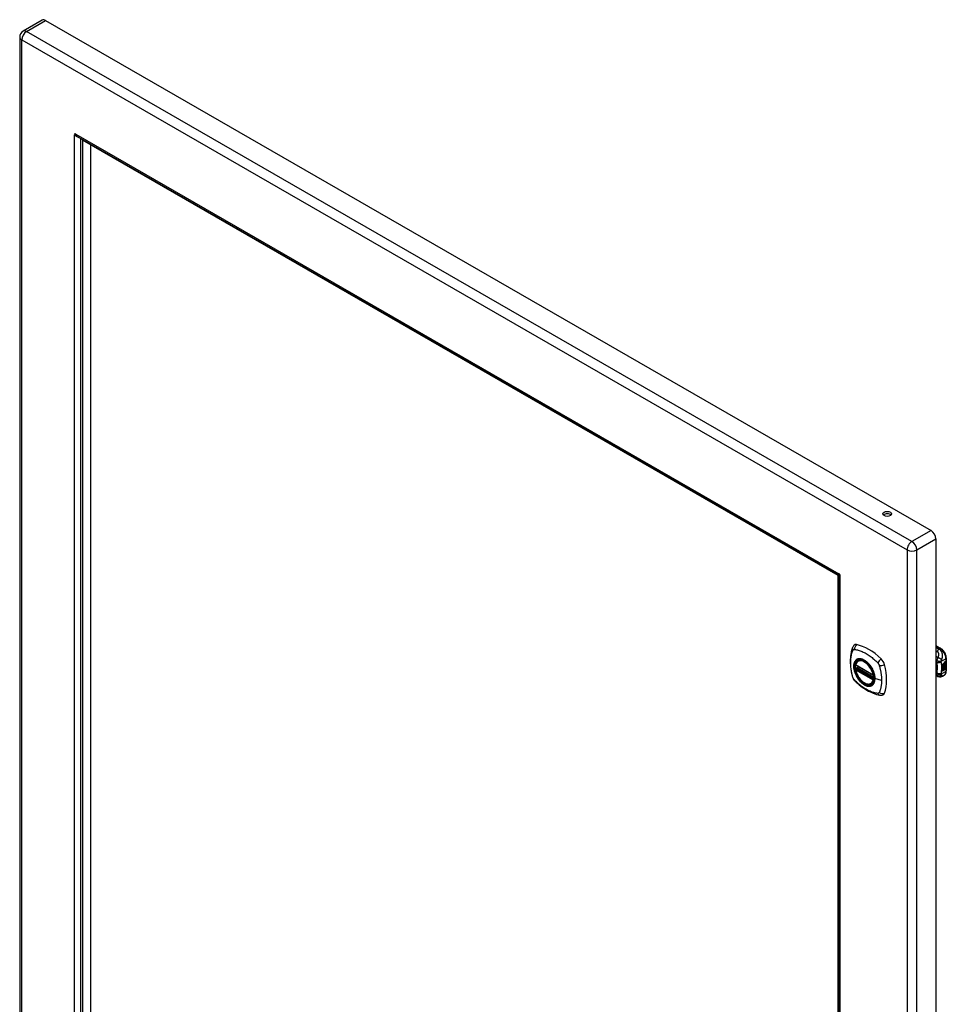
# Model space of a CAD drawing. Header units: inches. Extents: x 138.6 to 160.5, y 40.5 to 87.1.
# Tile 3 of 3: x 138.6 to 160.5, y 63.8 to 87.1. Entities that reach past the tile are written whole.
import ezdxf

# ---------------------------------------------------------------- set-up
doc = ezdxf.new("R2010")
doc.units = ezdxf.units.IN
doc.header["$MEASUREMENT"] = 0
doc.layers.add('Visible Edges(ANSI)', color=7, linetype='Continuous', lineweight=25)
doc.layers.add('Visible Tangent Edges(ANSI)', color=7, linetype='Continuous', lineweight=25)

msp = doc.modelspace()

# ---------------------------------------------------------------- linework, layer by layer
at = {"layer": 'Visible Edges(ANSI)'}
for p, q in [((139.139, 87.069), (138.688, 86.809)), ((139.22, 87.061), (160.147, 75.01)), ((138.607, 86.669), (138.607, 52.757)), ((139.906, 84.359), (139.931, 84.373)), ((139.981, 84.311), (157.956, 73.96)), ((140.047, 84.266), (140.047, 53.587)), ((140.088, 84.234), (140.088, 53.571)), ((157.948, 73.95), (140.088, 84.234)), ((140.283, 84.122), (140.283, 53.683)), ((160.261, 74.813), (160.261, 40.9)), ((157.948, 43.286), (157.948, 73.95)), ((157.96, 73.952), (157.96, 43.155)), ((157.977, 73.985), (157.977, 73.981)), ((157.989, 73.959), (157.992, 73.958)), ((160.261, 72.29), (160.376, 72.224)), ((158.424, 71.932), (158.434, 71.938)), ((160.464, 71.898), (160.48, 71.904)), ((160.465, 71.905), (160.481, 71.91)), ((160.481, 71.903), (160.465, 71.897)), ((160.48, 71.904), (160.48, 71.91)), ((160.481, 71.903), (160.48, 71.904)), ((160.481, 71.91), (160.481, 71.903)), ((160.507, 71.997), (160.507, 71.691)), ((158.367, 71.828), (158.781, 71.59)), ((158.367, 71.732), (158.381, 71.74)), ((158.386, 71.752), (158.386, 71.755)), ((158.392, 71.766), (158.433, 71.79)), ((160.416, 71.852), (160.454, 71.873)), ((160.416, 71.837), (160.453, 71.858)), ((160.454, 71.857), (160.416, 71.836)), ((160.416, 71.833), (160.454, 71.855)), ((160.416, 71.836), (160.416, 71.852)), ((160.416, 71.819), (160.457, 71.842)), ((160.459, 71.842), (160.416, 71.817)), ((160.416, 71.815), (160.463, 71.842)), ((160.416, 71.817), (160.416, 71.833)), ((160.416, 71.8), (160.453, 71.821)), ((160.416, 71.778), (160.416, 71.815)), ((160.417, 71.799), (160.416, 71.799)), ((160.416, 71.779), (160.427, 71.779)), ((160.416, 71.745), (160.44, 71.778)), ((160.429, 71.778), (160.416, 71.778)), ((160.416, 71.761), (160.429, 71.778)), ((160.416, 71.688), (160.416, 71.761)), ((160.417, 71.742), (160.416, 71.742)), ((160.416, 71.69), (160.43, 71.698)), ((160.431, 71.697), (160.416, 71.688)), ((160.454, 71.82), (160.417, 71.799)), ((160.417, 71.799), (160.44, 71.792)), ((160.442, 71.777), (160.417, 71.742)), ((160.417, 71.742), (160.431, 71.751)), ((160.429, 71.778), (160.427, 71.779)), ((160.43, 71.698), (160.43, 71.75)), ((160.431, 71.697), (160.43, 71.698)), ((160.431, 71.751), (160.431, 71.697)), ((160.433, 71.752), (160.449, 71.761)), ((160.433, 71.698), (160.433, 71.752)), ((160.433, 71.7), (160.447, 71.708)), ((160.449, 71.707), (160.433, 71.698)), ((160.44, 71.792), (160.454, 71.811)), ((160.442, 71.777), (160.44, 71.778)), ((160.44, 71.778), (160.454, 71.775)), ((160.455, 71.774), (160.442, 71.777)), ((160.447, 71.708), (160.447, 71.76)), ((160.449, 71.707), (160.447, 71.708)), ((160.449, 71.761), (160.449, 71.707)), ((160.45, 71.77), (160.455, 71.774)), ((160.464, 71.77), (160.45, 71.77)), ((160.451, 71.791), (160.456, 71.798)), ((160.452, 71.79), (160.451, 71.791)), ((160.451, 71.771), (160.463, 71.77)), ((160.451, 71.762), (160.464, 71.77)), ((160.451, 71.708), (160.451, 71.762)), ((160.451, 71.71), (160.464, 71.718)), ((160.466, 71.717), (160.451, 71.708)), ((160.458, 71.797), (160.452, 71.79)), ((160.452, 71.79), (160.473, 71.785)), ((160.453, 71.865), (160.456, 71.866)), ((160.453, 71.858), (160.453, 71.865)), ((160.454, 71.864), (160.453, 71.865)), ((160.454, 71.857), (160.453, 71.858)), ((160.453, 71.844), (160.453, 71.854)), ((160.454, 71.843), (160.453, 71.844)), ((160.453, 71.833), (160.458, 71.839)), ((160.453, 71.821), (160.453, 71.833)), ((160.454, 71.833), (160.453, 71.833)), ((160.454, 71.82), (160.453, 71.821)), ((160.457, 71.866), (160.454, 71.864)), ((160.454, 71.864), (160.454, 71.857)), ((160.454, 71.855), (160.454, 71.843)), ((160.454, 71.843), (160.459, 71.842)), ((160.463, 71.842), (160.454, 71.833)), ((160.454, 71.833), (160.454, 71.82)), ((160.455, 71.774), (160.454, 71.775)), ((160.456, 71.858), (160.48, 71.867)), ((160.481, 71.866), (160.456, 71.857)), ((160.457, 71.866), (160.456, 71.866)), ((160.456, 71.863), (160.46, 71.865)), ((160.456, 71.857), (160.456, 71.863)), ((160.456, 71.854), (160.468, 71.848)), ((160.456, 71.845), (160.456, 71.854)), ((160.456, 71.845), (160.463, 71.843)), ((160.464, 71.842), (160.456, 71.845)), ((160.456, 71.832), (160.464, 71.841)), ((160.456, 71.826), (160.467, 71.839)), ((160.468, 71.838), (160.456, 71.823)), ((160.456, 71.823), (160.456, 71.832)), ((160.458, 71.797), (160.456, 71.798)), ((160.46, 71.867), (160.459, 71.868)), ((160.462, 71.884), (160.46, 71.885)), ((160.46, 71.865), (160.46, 71.867)), ((160.461, 71.805), (160.46, 71.806)), ((160.462, 71.887), (160.461, 71.888)), ((160.462, 71.869), (160.461, 71.87)), ((160.464, 71.842), (160.463, 71.843)), ((160.464, 71.77), (160.463, 71.77)), ((160.464, 71.88), (160.48, 71.886)), ((160.464, 71.841), (160.464, 71.842)), ((160.464, 71.718), (160.464, 71.77)), ((160.466, 71.77), (160.464, 71.77)), ((160.464, 71.77), (160.487, 71.77)), ((160.466, 71.717), (160.464, 71.718)), ((160.481, 71.885), (160.465, 71.879)), ((160.466, 71.818), (160.465, 71.819)), ((160.465, 71.781), (160.471, 71.786)), ((160.466, 71.78), (160.465, 71.781)), ((160.466, 71.805), (160.466, 71.818)), ((160.473, 71.785), (160.466, 71.78)), ((160.466, 71.78), (160.488, 71.769)), ((160.466, 71.77), (160.466, 71.717)), ((160.488, 71.769), (160.466, 71.77)), ((160.468, 71.838), (160.467, 71.839)), ((160.467, 71.839), (160.48, 71.833)), ((160.468, 71.848), (160.481, 71.863)), ((160.481, 71.832), (160.468, 71.838)), ((160.469, 71.807), (160.469, 71.826)), ((160.47, 71.806), (160.469, 71.807)), ((160.47, 71.826), (160.47, 71.806)), ((160.471, 71.888), (160.481, 71.892)), ((160.471, 71.87), (160.481, 71.874)), ((160.471, 71.845), (160.48, 71.855)), ((160.471, 71.844), (160.471, 71.845)), ((160.472, 71.844), (160.471, 71.845)), ((160.472, 71.843), (160.471, 71.844)), ((160.481, 71.854), (160.472, 71.844)), ((160.472, 71.844), (160.472, 71.843)), ((160.472, 71.843), (160.481, 71.841)), ((160.476, 71.826), (160.48, 71.829)), ((160.48, 71.886), (160.48, 71.892)), ((160.481, 71.885), (160.48, 71.886)), ((160.48, 71.867), (160.48, 71.873)), ((160.481, 71.866), (160.48, 71.867)), ((160.48, 71.855), (160.48, 71.861)), ((160.481, 71.854), (160.48, 71.855)), ((160.48, 71.833), (160.48, 71.841)), ((160.481, 71.832), (160.48, 71.833)), ((160.481, 71.892), (160.481, 71.885)), ((160.481, 71.874), (160.481, 71.866)), ((160.481, 71.863), (160.481, 71.854)), ((160.481, 71.841), (160.481, 71.832)), ((160.307, 71.56), (160.261, 71.578)), ((160.31, 71.559), (160.307, 71.56)), ((160.454, 71.585), (160.414, 71.562)), ((158.736, 71.39), (158.746, 71.396))]:
    msp.add_line(p, q, dxfattribs=at)
at = {"layer": 'Visible Edges(ANSI)', "flags": 128}
for points in [[(139.911, 84.354), (139.911, 84.354), (139.91, 84.354), (139.91, 84.354), (139.91, 84.354), (139.91, 84.354), (139.91, 84.355), (139.91, 84.355), (139.909, 84.355), (139.909, 84.355), (139.909, 84.356), (139.909, 84.356), (139.908, 84.356), (139.908, 84.357), (139.908, 84.357), (139.908, 84.357), (139.907, 84.357), (139.907, 84.358), (139.907, 84.358), (139.907, 84.358), (139.907, 84.358), (139.907, 84.359), (139.907, 84.359), (139.906, 84.359), (139.906, 84.359)], [(140, 84.3), (139.996, 84.301), (139.992, 84.302), (139.988, 84.304), (139.984, 84.305), (139.98, 84.307), (139.976, 84.308), (139.972, 84.31), (139.968, 84.312), (139.964, 84.314), (139.96, 84.316), (139.956, 84.318), (139.953, 84.32), (139.949, 84.323), (139.945, 84.325), (139.941, 84.328), (139.937, 84.33), (139.934, 84.333), (139.93, 84.336), (139.927, 84.338), (139.923, 84.341), (139.92, 84.344), (139.917, 84.347), (139.914, 84.35), (139.911, 84.354)], [(139.931, 84.373), (139.931, 84.373), (139.931, 84.373), (139.931, 84.373), (139.931, 84.373), (139.931, 84.372), (139.931, 84.372), (139.932, 84.372), (139.932, 84.372), (139.932, 84.371), (139.932, 84.371), (139.932, 84.371), (139.932, 84.37), (139.932, 84.37), (139.933, 84.369), (139.933, 84.369), (139.933, 84.369), (139.933, 84.369), (139.933, 84.368), (139.933, 84.368), (139.933, 84.368), (139.933, 84.367), (139.934, 84.367), (139.934, 84.367), (139.934, 84.367)], [(139.934, 84.367), (139.935, 84.364), (139.936, 84.361), (139.938, 84.358), (139.939, 84.355), (139.941, 84.352), (139.942, 84.35), (139.944, 84.347), (139.946, 84.344), (139.947, 84.342), (139.949, 84.339), (139.951, 84.337), (139.953, 84.334), (139.955, 84.332), (139.957, 84.33), (139.959, 84.327), (139.961, 84.325), (139.964, 84.323), (139.966, 84.321), (139.968, 84.319), (139.971, 84.317), (139.973, 84.316), (139.976, 84.314), (139.978, 84.312), (139.981, 84.311)], [(157.977, 73.981), (157.974, 73.977), (157.972, 73.974), (157.97, 73.971), (157.968, 73.968), (157.966, 73.966), (157.965, 73.964), (157.963, 73.962), (157.961, 73.961), (157.96, 73.96), (157.958, 73.96), (157.957, 73.959), (157.956, 73.959), (157.956, 73.96), (157.955, 73.961), (157.955, 73.962), (157.954, 73.963), (157.954, 73.965), (157.955, 73.967), (157.955, 73.97), (157.956, 73.972), (157.957, 73.975), (157.959, 73.978), (157.96, 73.982), (157.962, 73.985)], [(157.985, 73.945), (157.981, 73.945), (157.978, 73.945), (157.974, 73.946), (157.971, 73.946), (157.968, 73.947), (157.966, 73.948), (157.964, 73.948), (157.963, 73.949), (157.961, 73.95), (157.961, 73.951), (157.96, 73.952), (157.96, 73.953), (157.961, 73.954), (157.961, 73.954), (157.963, 73.955), (157.964, 73.956), (157.966, 73.957), (157.968, 73.958), (157.971, 73.958), (157.974, 73.959), (157.977, 73.959), (157.981, 73.959), (157.985, 73.959), (157.989, 73.959)], [(157.962, 73.985), (157.962, 73.985), (157.962, 73.985), (157.962, 73.985), (157.962, 73.985), (157.962, 73.986), (157.963, 73.986), (157.963, 73.986), (157.963, 73.986), (157.963, 73.986), (157.963, 73.986), (157.963, 73.987), (157.963, 73.987), (157.963, 73.987), (157.964, 73.987), (157.964, 73.987), (157.964, 73.987), (157.964, 73.988), (157.964, 73.988), (157.964, 73.988), (157.964, 73.988), (157.964, 73.988), (157.965, 73.988), (157.965, 73.988), (157.965, 73.988)], [(157.973, 73.987), (157.971, 73.985), (157.97, 73.983), (157.969, 73.982), (157.969, 73.982)], [(157.989, 73.946), (157.989, 73.946), (157.989, 73.946), (157.989, 73.946), (157.989, 73.946), (157.989, 73.946), (157.988, 73.946), (157.988, 73.946), (157.988, 73.945), (157.988, 73.945), (157.988, 73.945), (157.988, 73.945), (157.987, 73.945), (157.987, 73.945), (157.987, 73.945), (157.987, 73.945), (157.986, 73.945), (157.986, 73.945), (157.986, 73.945), (157.986, 73.945), (157.986, 73.945), (157.986, 73.945), (157.985, 73.945), (157.985, 73.945), (157.985, 73.945)], [(157.986, 73.952), (157.986, 73.952), (157.987, 73.952), (157.989, 73.953), (157.992, 73.953)], [(158.29, 72.241), (158.282, 72.22), (158.275, 72.2), (158.27, 72.182), (158.265, 72.163), (158.261, 72.144), (158.257, 72.125), (158.25, 72.085), (158.244, 72.044), (158.24, 72.003), (158.238, 71.96), (158.237, 71.917), (158.238, 71.874), (158.24, 71.83), (158.244, 71.785), (158.249, 71.74), (158.256, 71.695), (158.265, 71.649), (158.274, 71.604), (158.28, 71.581), (158.283, 71.569), (158.286, 71.555)], [(158.328, 72.298), (158.315, 72.284), (158.304, 72.27), (158.296, 72.256), (158.29, 72.241)], [(160.507, 71.997), (160.506, 72.013), (160.504, 72.029), (160.501, 72.046), (160.497, 72.062), (160.491, 72.079), (160.485, 72.095), (160.477, 72.111), (160.469, 72.126), (160.46, 72.141), (160.45, 72.156), (160.439, 72.17), (160.427, 72.182), (160.415, 72.194), (160.403, 72.205), (160.389, 72.215), (160.376, 72.224)], [(158.361, 71.841), (158.365, 71.856), (158.371, 71.87), (158.377, 71.883), (158.384, 71.895), (158.393, 71.906), (158.402, 71.916), (158.412, 71.925), (158.424, 71.932)], [(158.736, 71.39), (158.724, 71.384), (158.712, 71.38), (158.7, 71.377), (158.686, 71.375), (158.673, 71.374), (158.659, 71.375), (158.645, 71.377), (158.63, 71.381), (158.616, 71.385), (158.601, 71.391), (158.586, 71.398), (158.572, 71.406), (158.557, 71.415), (158.542, 71.425), (158.528, 71.436), (158.514, 71.449), (158.5, 71.462), (158.487, 71.475), (158.474, 71.49), (158.461, 71.505), (158.449, 71.521), (158.437, 71.538), (158.426, 71.555), (158.416, 71.573), (158.406, 71.591), (158.398, 71.609), (158.389, 71.627), (158.382, 71.646), (158.376, 71.665), (158.37, 71.683), (158.365, 71.702), (158.361, 71.72)], [(158.381, 71.74), (158.383, 71.742), (158.385, 71.746), (158.386, 71.749), (158.386, 71.752)], [(158.678, 71.851), (158.696, 71.829), (158.713, 71.806), (158.73, 71.781), (158.745, 71.756), (158.759, 71.73), (158.772, 71.704), (158.783, 71.677), (158.793, 71.65)], [(160.454, 71.585), (160.467, 71.594), (160.478, 71.604), (160.488, 71.617), (160.495, 71.63), (160.5, 71.645), (160.504, 71.66), (160.506, 71.675), (160.507, 71.691)], [(158.286, 71.555), (158.291, 71.541), (158.296, 71.528), (158.302, 71.516), (158.308, 71.503), (158.316, 71.492), (158.324, 71.48), (158.333, 71.469), (158.342, 71.459)], [(158.342, 71.459), (158.352, 71.449), (158.361, 71.439), (158.379, 71.423), (158.413, 71.393), (158.448, 71.363), (158.484, 71.334), (158.52, 71.307), (158.557, 71.281), (158.594, 71.257), (158.631, 71.235), (158.668, 71.214), (158.706, 71.195), (158.744, 71.178), (158.782, 71.163), (158.821, 71.149), (158.859, 71.137), (158.897, 71.127), (158.916, 71.123), (158.926, 71.121), (158.938, 71.119)], [(160.414, 71.562), (160.405, 71.557), (160.396, 71.553), (160.386, 71.55), (160.376, 71.548), (160.366, 71.547), (160.357, 71.547), (160.347, 71.548), (160.338, 71.55), (160.335, 71.55), (160.332, 71.551), (160.328, 71.552), (160.322, 71.554), (160.316, 71.556), (160.31, 71.559)], [(158.938, 71.119), (158.953, 71.118), (158.969, 71.118), (158.987, 71.12), (159.005, 71.124)]]:
    msp.add_lwpolyline(points, dxfattribs=at)
at = {"layer": 'Visible Edges(ANSI)'}
for centre, radius, start, end in [((138.768, 86.669), 0.161, 119.936, 180), ((158.373, 71.838), 0.0118, 166.5789, 240.064), ((158.373, 71.722), 0.0118, 119.936, 190.602), ((158.398, 71.756), 0.0118, 119.936, 187.8207), ((158.787, 71.6), 0.0118, 240.064, 282.6676)]:
    msp.add_arc(centre, radius, start, end, dxfattribs=at)
for centre, major_axis, ratio, start_param, end_param in [((139.22, 86.93), (-0.08, 0.14), 0.578093, 5.499721, 6.283185), ((139.921, 84.362), (-0.0125, 0.0217), 0.578093, 4.908613, 7.661625), ((140.082, 84.245), (0.025, -0.0433), 0.578093, 3.750887, 3.928925), ((159.112, 75.347), (-0.102, 0), 0.575862, 3.637196, 5.787582), ((160.147, 74.878), (0.08, -0.14), 0.578093, 0.787332, 2.358128), ((157.975, 73.966), (-0.0125, 0.0217), 0.578093, 3.337817, 6.090828), ((157.954, 73.953), (-0.025, 0.0433), 0.578093, 4.518409, 4.911157), ((158.427, 72.152), (-0.088, 0.154), 0.578093, 5.827357, 6.408431), ((158.677, 71.154), (-0.639, 1.109), 0.578093, 5.172085, 5.827357), ((158.573, 71.657), (0.157, -0.273), 0.578093, 2.362013, 7.062765), ((158.928, 71.863), (0.088, -0.154), 0.578093, 1.114968, 2.030492), ((160.46, 71.896), (0.00349, 0.00607), 0.578093, 1.10591, 2.348655), ((160.463, 71.888), (0.0096, 0.0166), 0.578093, 0.591478, 1.10591), ((158.19, 71.998), (-0.639, 1.109), 0.578093, 3.601288, 4.256561), ((160.464, 71.88), (-0.008, -0.0139), 0.578093, 5.599531, 6.283185), ((160.468, 71.817), (-0.011, -0.0191), 0.578093, 5.44239, 6.249461), ((160.469, 71.816), (-0.011, -0.0191), 0.578093, 5.27034, 6.249461), ((160.465, 71.88), (-0.008, -0.0139), 0.578093, 5.474827, 6.308913), ((160.467, 71.899), (-0.0082, -0.0142), 0.578093, 5.490247, 6.612005), ((160.46, 71.878), (0.00337, 0.00586), 0.578093, 1.080045, 2.345144), ((160.466, 71.881), (-0.008, -0.0139), 0.578093, 5.486737, 6.497871), ((160.462, 71.814), (0.00506, 0.00878), 0.578093, 1.199629, 2.268394), ((160.469, 71.816), (-0.0099, -0.0173), 0.578093, 5.328451, 6.266738), ((160.465, 71.9), (-0.0082, -0.0142), 0.578093, 0.086325, 0.32882), ((160.462, 71.869), (0.0096, 0.0166), 0.578093, 0.846591, 1.080045), ((160.465, 71.882), (-0.008, -0.0139), 0.578093, 0.088333, 0.214686), ((160.463, 71.813), (-0.00364, -0.00633), 0.578093, 4.818058, 5.834093), ((160.466, 71.815), (-0.00559, -0.00971), 0.578093, 5.834093, 6.283185), ((160.462, 71.893), (0.002, 0.00347), 0.578093, 1.194468, 2.460773), ((160.465, 71.895), (-0.00419, -0.00728), 0.578093, 5.602365, 6.283185), ((160.462, 71.875), (0.002, 0.00347), 0.578093, 1.194614, 2.459504), ((160.465, 71.877), (-0.00419, -0.00728), 0.578093, 5.601097, 6.283185), ((160.462, 71.813), (0.00318, 0.00552), 0.578093, 0.285255, 1.676465), ((160.464, 71.812), (-0.00364, -0.00633), 0.578093, 4.818058, 5.834093), ((160.471, 71.823), (-0.0132, -0.023), 0.578093, 0.05511, 0.723506), ((160.473, 71.822), (-0.0132, -0.023), 0.578093, 6.266738, 7.006692), ((160.463, 71.891), (0.00409, 0.00711), 0.578093, 0.608795, 1.194468), ((160.463, 71.892), (-0.002, -0.00347), 0.578093, 4.33606, 5.602365), ((160.466, 71.895), (-0.00419, -0.00728), 0.578093, 5.602365, 6.501309), ((160.463, 71.872), (0.00409, 0.00711), 0.578093, 0.608932, 1.194614), ((160.463, 71.874), (-0.002, -0.00347), 0.578093, 4.336206, 5.601097), ((160.466, 71.876), (-0.00419, -0.00728), 0.578093, 5.601097, 6.50115), ((160.465, 71.809), (0.0094, 0.0163), 0.578093, 0.3673, 1.199629), ((160.464, 71.812), (0.00318, 0.00552), 0.578093, 0.285255, 1.676465), ((160.467, 71.814), (-0.00559, -0.00971), 0.578093, 5.834093, 6.944434), ((160.464, 71.89), (-0.00409, -0.00711), 0.578093, 3.750388, 4.33606), ((160.464, 71.872), (-0.00409, -0.00711), 0.578093, 3.750524, 4.336206), ((160.474, 71.915), (-0.0155, -0.0269), 0.578093, 0.234705, 0.623342), ((160.475, 71.897), (-0.0155, -0.0269), 0.578093, 0.217964, 0.608932), ((160.471, 71.811), (0.0066, 0.0114), 0.578093, 3.865099, 5.348557), ((160.472, 71.812), (0.00319, 0.00555), 0.578093, 3.637533, 5.053908), ((160.472, 71.811), (-0.0066, -0.0114), 0.578093, 0.723506, 2.206964), ((160.463, 71.812), (0.0102, 0.0177), 0.578093, 5.053908, 5.889616), ((160.451, 71.804), (0.0202, 0.0351), 0.578093, 5.348557, 5.747216), ((160.453, 71.803), (-0.0202, -0.0351), 0.578093, 2.206964, 2.656801), ((158.928, 71.283), (0.088, -0.154), 0.578093, 6.157956, 6.742881)]:
    msp.add_ellipse(centre, major_axis=major_axis, ratio=ratio, start_param=start_param, end_param=end_param, dxfattribs=at)
for centre, major_axis, ratio in [((159.112, 75.402), (0.102, 0), 0.575862), ((158.569, 71.655), (-0.16, 0.277), 0.578093)]:
    msp.add_ellipse(centre, major_axis=major_axis, ratio=ratio, dxfattribs=at)
at = {"layer": 'Visible Tangent Edges(ANSI)'}
for p, q in [((138.768, 86.801), (139.22, 87.061)), ((159.695, 74.75), (138.768, 86.801)), ((138.654, 86.604), (159.582, 74.552)), ((138.654, 52.691), (138.654, 86.604)), ((139.906, 53.494), (139.906, 84.359)), ((139.933, 84.368), (139.911, 84.354)), ((139.931, 84.373), (157.965, 73.988)), ((140.046, 84.273), (140.046, 53.561)), ((160.147, 75.01), (159.695, 74.75)), ((159.809, 74.552), (160.261, 74.813)), ((159.582, 74.552), (159.582, 40.64)), ((159.809, 40.64), (159.809, 74.552)), ((157.967, 73.988), (157.962, 73.985)), ((157.991, 73.948), (157.985, 73.945)), ((157.989, 73.946), (157.989, 43.08)), ((160.261, 72.277), (160.356, 72.222)), ((160.356, 72.222), (160.333, 72.209)), ((160.388, 71.919), (160.495, 71.981)), ((160.495, 71.981), (160.495, 71.675)), ((158.778, 71.595), (158.364, 71.834)), ((158.364, 71.717), (158.778, 71.479)), ((158.373, 71.732), (158.384, 71.738)), ((158.787, 71.494), (158.373, 71.732)), ((158.384, 71.738), (158.794, 71.502)), ((158.795, 71.519), (158.392, 71.751)), ((158.398, 71.766), (158.436, 71.788)), ((158.795, 71.537), (158.398, 71.766)), ((160.495, 71.675), (160.388, 71.613)), ((160.46, 71.807), (160.458, 71.808)), ((160.46, 71.89), (160.459, 71.891)), ((160.46, 71.872), (160.459, 71.873)), ((160.46, 71.813), (160.459, 71.814)), ((160.462, 71.895), (160.46, 71.896)), ((160.462, 71.876), (160.46, 71.877)), ((160.465, 71.897), (160.464, 71.898)), ((160.465, 71.879), (160.464, 71.88)), ((160.471, 71.8), (160.47, 71.8)), ((160.481, 71.814), (160.48, 71.815)), ((158.794, 71.498), (158.787, 71.494)), ((158.977, 71.469), (158.82, 71.509)), ((160.277, 71.64), (160.261, 71.647))]:
    msp.add_line(p, q, dxfattribs=at)
at = {"layer": 'Visible Tangent Edges(ANSI)', "flags": 128}
for points in [[(158.3, 71.541), (158.29, 71.574), (158.283, 71.603), (158.276, 71.633), (158.27, 71.662), (158.265, 71.692), (158.26, 71.721), (158.256, 71.75), (158.253, 71.779), (158.25, 71.807), (158.248, 71.835), (158.247, 71.863), (158.247, 71.89), (158.247, 71.917), (158.248, 71.943), (158.25, 71.969), (158.253, 71.994), (158.256, 72.019), (158.26, 72.043), (158.265, 72.066), (158.27, 72.089), (158.276, 72.111), (158.283, 72.133), (158.29, 72.154), (158.3, 72.176)], [(158.3, 72.176), (158.301, 72.178), (158.302, 72.179), (158.303, 72.181), (158.304, 72.182), (158.305, 72.184), (158.307, 72.185), (158.308, 72.187), (158.309, 72.188), (158.311, 72.189), (158.312, 72.19), (158.313, 72.191), (158.315, 72.192), (158.317, 72.193), (158.318, 72.194), (158.32, 72.194), (158.321, 72.195), (158.323, 72.196), (158.325, 72.196), (158.327, 72.196), (158.329, 72.197), (158.33, 72.197), (158.332, 72.197), (158.334, 72.197), (158.336, 72.197)], [(158.336, 72.197), (158.36, 72.195), (158.382, 72.191), (158.404, 72.186), (158.427, 72.18), (158.45, 72.174), (158.472, 72.166), (158.495, 72.158), (158.519, 72.148), (158.542, 72.138), (158.565, 72.127), (158.589, 72.115), (158.612, 72.102), (158.635, 72.088), (158.659, 72.073), (158.682, 72.058), (158.705, 72.041), (158.728, 72.024), (158.751, 72.006), (158.773, 71.987), (158.796, 71.968), (158.818, 71.948), (158.84, 71.927), (158.862, 71.906), (158.886, 71.881)], [(160.333, 72.209), (160.33, 72.21), (160.327, 72.211), (160.324, 72.212), (160.321, 72.213), (160.318, 72.215), (160.315, 72.216), (160.312, 72.217), (160.309, 72.218), (160.306, 72.219), (160.303, 72.221), (160.3, 72.222), (160.297, 72.223), (160.294, 72.224), (160.291, 72.225), (160.288, 72.226), (160.285, 72.228), (160.282, 72.229), (160.279, 72.23), (160.276, 72.231), (160.273, 72.232), (160.27, 72.234), (160.267, 72.235), (160.264, 72.236), (160.261, 72.237)], [(160.261, 72.162), (160.262, 72.161), (160.264, 72.161), (160.265, 72.16), (160.266, 72.16), (160.267, 72.159), (160.268, 72.159), (160.27, 72.158), (160.271, 72.158), (160.272, 72.157), (160.273, 72.157), (160.274, 72.156), (160.276, 72.156), (160.277, 72.155), (160.278, 72.155), (160.279, 72.154), (160.281, 72.154), (160.282, 72.153), (160.283, 72.153), (160.284, 72.153), (160.285, 72.152), (160.287, 72.152), (160.288, 72.151), (160.289, 72.151), (160.29, 72.15)], [(160.333, 72.209), (160.331, 72.207), (160.329, 72.205), (160.327, 72.204), (160.325, 72.202), (160.323, 72.2), (160.321, 72.198), (160.32, 72.196), (160.318, 72.193), (160.316, 72.191), (160.314, 72.189), (160.312, 72.186), (160.31, 72.184), (160.308, 72.181), (160.306, 72.179), (160.305, 72.176), (160.303, 72.173), (160.301, 72.171), (160.3, 72.168), (160.298, 72.165), (160.296, 72.162), (160.295, 72.159), (160.293, 72.156), (160.292, 72.153), (160.29, 72.15)], [(160.29, 72.15), (160.296, 72.147), (160.301, 72.144), (160.306, 72.14), (160.31, 72.135), (160.313, 72.129), (160.316, 72.124), (160.318, 72.117), (160.32, 72.111), (160.321, 72.105), (160.322, 72.098), (160.323, 72.092), (160.323, 72.085), (160.323, 72.079), (160.322, 72.072), (160.322, 72.065), (160.321, 72.058), (160.32, 72.052), (160.319, 72.045), (160.318, 72.038), (160.316, 72.031), (160.314, 72.024), (160.313, 72.018), (160.31, 72.011), (160.308, 72.004)], [(160.396, 71.956), (160.4, 71.965), (160.403, 71.974), (160.406, 71.983), (160.408, 71.992), (160.411, 72.001), (160.413, 72.01), (160.415, 72.02), (160.416, 72.03), (160.417, 72.04), (160.418, 72.05), (160.418, 72.061), (160.418, 72.072), (160.416, 72.083), (160.415, 72.095), (160.412, 72.107), (160.408, 72.119), (160.403, 72.132), (160.397, 72.145), (160.39, 72.157), (160.381, 72.169), (160.37, 72.181), (160.359, 72.192), (160.346, 72.201), (160.333, 72.209)], [(158.374, 71.952), (158.365, 71.944), (158.357, 71.935), (158.349, 71.925), (158.342, 71.914), (158.336, 71.903), (158.331, 71.89), (158.326, 71.877), (158.322, 71.863), (158.32, 71.848), (158.317, 71.832), (158.316, 71.816), (158.316, 71.8), (158.316, 71.783), (158.317, 71.765), (158.32, 71.747), (158.322, 71.729), (158.326, 71.711), (158.331, 71.692), (158.336, 71.673), (158.342, 71.654), (158.349, 71.636), (158.357, 71.617), (158.365, 71.598), (158.374, 71.58)], [(158.818, 71.511), (158.812, 71.453), (158.795, 71.404), (158.767, 71.367), (158.731, 71.343), (158.687, 71.333), (158.637, 71.338), (158.584, 71.358), (158.531, 71.392), (158.479, 71.437), (158.431, 71.493), (158.39, 71.556), (158.357, 71.623), (158.334, 71.692), (158.322, 71.76), (158.321, 71.822), (158.331, 71.877), (158.352, 71.922), (158.383, 71.954), (158.423, 71.972), (158.469, 71.976), (158.521, 71.965), (158.574, 71.939), (158.627, 71.901), (158.677, 71.851)], [(158.407, 71.971), (158.405, 71.971), (158.404, 71.97), (158.402, 71.97), (158.401, 71.969), (158.4, 71.968), (158.398, 71.968), (158.397, 71.967), (158.395, 71.966), (158.394, 71.965), (158.392, 71.965), (158.391, 71.964), (158.39, 71.963), (158.388, 71.962), (158.387, 71.961), (158.385, 71.961), (158.384, 71.96), (158.383, 71.959), (158.381, 71.958), (158.38, 71.957), (158.379, 71.956), (158.378, 71.955), (158.376, 71.954), (158.375, 71.953), (158.374, 71.952)], [(158.729, 71.786), (158.717, 71.803), (158.705, 71.819), (158.693, 71.835), (158.68, 71.851), (158.667, 71.866), (158.654, 71.88), (158.64, 71.893), (158.626, 71.905), (158.612, 71.917), (158.597, 71.927), (158.583, 71.937), (158.568, 71.946), (158.553, 71.954), (158.539, 71.961), (158.525, 71.967), (158.51, 71.972), (158.496, 71.975), (158.482, 71.978), (158.469, 71.98), (158.456, 71.98), (158.443, 71.98), (158.43, 71.978), (158.418, 71.975), (158.407, 71.971)], [(160.308, 72.004), (160.306, 72.005), (160.304, 72.007), (160.302, 72.008), (160.3, 72.009), (160.298, 72.011), (160.296, 72.012), (160.294, 72.013), (160.292, 72.015), (160.29, 72.016), (160.288, 72.017), (160.287, 72.019), (160.285, 72.02), (160.283, 72.021), (160.281, 72.023), (160.279, 72.024), (160.277, 72.025), (160.275, 72.027), (160.273, 72.028), (160.271, 72.03), (160.269, 72.031), (160.267, 72.032), (160.265, 72.034), (160.263, 72.035), (160.261, 72.036)], [(160.261, 71.904), (160.262, 71.903), (160.262, 71.903), (160.263, 71.902), (160.264, 71.902), (160.264, 71.901), (160.265, 71.901), (160.266, 71.901), (160.266, 71.9), (160.267, 71.9), (160.268, 71.899), (160.268, 71.899), (160.269, 71.898), (160.27, 71.898), (160.27, 71.897), (160.271, 71.897), (160.272, 71.897), (160.272, 71.896), (160.273, 71.896), (160.274, 71.895), (160.274, 71.895), (160.275, 71.894), (160.276, 71.894), (160.276, 71.893), (160.277, 71.893)], [(160.278, 71.929), (160.278, 71.927), (160.278, 71.925), (160.277, 71.924), (160.277, 71.922), (160.277, 71.92), (160.277, 71.919), (160.277, 71.917), (160.276, 71.915), (160.276, 71.914), (160.276, 71.912), (160.276, 71.911), (160.276, 71.909), (160.276, 71.908), (160.276, 71.906), (160.276, 71.905), (160.276, 71.904), (160.276, 71.902), (160.276, 71.901), (160.276, 71.9), (160.276, 71.898), (160.276, 71.897), (160.277, 71.896), (160.277, 71.894), (160.277, 71.893)], [(160.387, 71.906), (160.384, 71.904), (160.38, 71.901), (160.376, 71.899), (160.372, 71.897), (160.368, 71.894), (160.363, 71.892), (160.358, 71.891), (160.353, 71.889), (160.348, 71.888), (160.343, 71.886), (160.338, 71.885), (160.332, 71.885), (160.327, 71.884), (160.321, 71.884), (160.316, 71.884), (160.311, 71.884), (160.306, 71.884), (160.301, 71.885), (160.297, 71.886), (160.292, 71.887), (160.288, 71.888), (160.284, 71.89), (160.28, 71.891), (160.277, 71.893)], [(160.308, 72.004), (160.306, 72.001), (160.304, 71.998), (160.303, 71.995), (160.301, 71.992), (160.3, 71.989), (160.298, 71.986), (160.297, 71.984), (160.295, 71.981), (160.294, 71.978), (160.293, 71.975), (160.292, 71.972), (160.29, 71.968), (160.289, 71.965), (160.288, 71.962), (160.286, 71.958), (160.285, 71.955), (160.284, 71.952), (160.283, 71.948), (160.282, 71.945), (160.281, 71.942), (160.28, 71.938), (160.28, 71.935), (160.279, 71.932), (160.278, 71.929)], [(160.388, 71.919), (160.384, 71.918), (160.381, 71.917), (160.377, 71.917), (160.373, 71.916), (160.369, 71.916), (160.364, 71.915), (160.36, 71.915), (160.355, 71.915), (160.35, 71.915), (160.345, 71.915), (160.339, 71.915), (160.334, 71.916), (160.329, 71.916), (160.324, 71.917), (160.318, 71.918), (160.313, 71.919), (160.308, 71.92), (160.303, 71.921), (160.299, 71.922), (160.294, 71.923), (160.29, 71.925), (160.286, 71.926), (160.282, 71.928), (160.278, 71.929)], [(160.396, 71.956), (160.394, 71.959), (160.392, 71.961), (160.389, 71.963), (160.386, 71.965), (160.383, 71.968), (160.38, 71.97), (160.377, 71.973), (160.373, 71.975), (160.369, 71.977), (160.365, 71.98), (160.361, 71.982), (160.357, 71.984), (160.353, 71.986), (160.349, 71.989), (160.345, 71.991), (160.34, 71.993), (160.336, 71.994), (160.332, 71.996), (160.328, 71.998), (160.324, 71.999), (160.32, 72.001), (160.316, 72.002), (160.312, 72.003), (160.308, 72.004)], [(160.387, 71.906), (160.387, 71.907), (160.387, 71.907), (160.387, 71.908), (160.387, 71.908), (160.387, 71.908), (160.387, 71.909), (160.387, 71.909), (160.387, 71.91), (160.387, 71.91), (160.387, 71.911), (160.387, 71.911), (160.387, 71.912), (160.387, 71.913), (160.387, 71.913), (160.387, 71.914), (160.387, 71.914), (160.387, 71.915), (160.387, 71.915), (160.387, 71.916), (160.387, 71.916), (160.387, 71.917), (160.388, 71.918), (160.388, 71.918), (160.388, 71.919)], [(160.387, 71.625), (160.389, 71.638), (160.391, 71.651), (160.393, 71.663), (160.394, 71.676), (160.396, 71.688), (160.397, 71.701), (160.398, 71.713), (160.399, 71.725), (160.399, 71.737), (160.4, 71.749), (160.4, 71.761), (160.4, 71.773), (160.4, 71.785), (160.4, 71.797), (160.399, 71.808), (160.399, 71.819), (160.398, 71.831), (160.397, 71.842), (160.396, 71.853), (160.394, 71.864), (160.393, 71.875), (160.391, 71.885), (160.389, 71.896), (160.387, 71.906)], [(160.388, 71.919), (160.388, 71.921), (160.388, 71.922), (160.388, 71.924), (160.389, 71.926), (160.389, 71.928), (160.389, 71.929), (160.39, 71.931), (160.39, 71.933), (160.39, 71.935), (160.391, 71.936), (160.391, 71.938), (160.391, 71.94), (160.392, 71.941), (160.392, 71.943), (160.392, 71.944), (160.393, 71.946), (160.393, 71.947), (160.394, 71.949), (160.394, 71.95), (160.394, 71.951), (160.395, 71.953), (160.395, 71.954), (160.396, 71.955), (160.396, 71.956)], [(158.381, 71.74), (158.381, 71.74), (158.381, 71.74), (158.381, 71.74), (158.381, 71.74), (158.381, 71.74), (158.381, 71.74), (158.381, 71.74), (158.381, 71.74), (158.381, 71.74), (158.381, 71.74), (158.381, 71.74), (158.381, 71.74), (158.381, 71.74), (158.381, 71.74), (158.381, 71.74), (158.381, 71.74), (158.381, 71.74), (158.381, 71.74), (158.381, 71.74), (158.381, 71.74), (158.381, 71.74), (158.381, 71.74), (158.381, 71.74), (158.381, 71.74)], [(158.381, 71.74), (158.381, 71.74), (158.381, 71.74), (158.381, 71.74), (158.381, 71.74), (158.381, 71.74), (158.381, 71.74), (158.381, 71.74), (158.381, 71.74), (158.381, 71.74), (158.381, 71.74), (158.381, 71.74), (158.381, 71.74), (158.381, 71.74), (158.381, 71.74), (158.381, 71.74), (158.381, 71.74), (158.381, 71.74), (158.382, 71.739), (158.382, 71.739), (158.382, 71.739), (158.382, 71.739), (158.382, 71.739), (158.382, 71.739), (158.383, 71.739)], [(158.383, 71.739), (158.383, 71.739), (158.383, 71.739), (158.383, 71.739), (158.383, 71.739), (158.383, 71.739), (158.383, 71.739), (158.383, 71.739), (158.383, 71.739), (158.383, 71.739), (158.383, 71.739), (158.383, 71.739), (158.383, 71.739), (158.383, 71.739), (158.384, 71.739), (158.384, 71.739), (158.384, 71.739), (158.384, 71.739), (158.384, 71.739), (158.384, 71.739), (158.384, 71.739), (158.384, 71.739), (158.384, 71.739), (158.384, 71.738), (158.384, 71.738)], [(158.386, 71.753), (158.386, 71.753), (158.386, 71.753), (158.386, 71.753), (158.386, 71.753), (158.386, 71.753), (158.386, 71.753), (158.386, 71.753), (158.386, 71.753), (158.386, 71.753), (158.386, 71.753), (158.386, 71.753), (158.386, 71.753), (158.386, 71.753), (158.386, 71.753), (158.386, 71.753), (158.386, 71.753), (158.386, 71.752), (158.386, 71.752), (158.386, 71.752), (158.386, 71.752), (158.386, 71.752), (158.386, 71.752), (158.386, 71.752), (158.386, 71.752)], [(158.389, 71.753), (158.389, 71.753), (158.389, 71.753), (158.389, 71.753), (158.389, 71.753), (158.389, 71.753), (158.388, 71.753), (158.388, 71.753), (158.388, 71.753), (158.388, 71.753), (158.388, 71.753), (158.388, 71.753), (158.387, 71.753), (158.387, 71.753), (158.387, 71.753), (158.387, 71.753), (158.387, 71.753), (158.387, 71.753), (158.387, 71.753), (158.387, 71.753), (158.387, 71.753), (158.387, 71.753), (158.387, 71.753), (158.386, 71.753), (158.386, 71.753)], [(158.392, 71.751), (158.392, 71.751), (158.392, 71.751), (158.392, 71.751), (158.392, 71.752), (158.392, 71.752), (158.392, 71.752), (158.392, 71.752), (158.391, 71.752), (158.391, 71.752), (158.391, 71.752), (158.391, 71.752), (158.391, 71.752), (158.391, 71.752), (158.391, 71.752), (158.391, 71.752), (158.39, 71.752), (158.39, 71.752), (158.39, 71.752), (158.39, 71.753), (158.39, 71.753), (158.39, 71.753), (158.39, 71.753), (158.39, 71.753), (158.389, 71.753)], [(158.762, 71.728), (158.761, 71.731), (158.76, 71.733), (158.758, 71.736), (158.757, 71.738), (158.756, 71.741), (158.754, 71.743), (158.753, 71.746), (158.752, 71.748), (158.75, 71.751), (158.749, 71.753), (158.748, 71.755), (158.746, 71.758), (158.745, 71.76), (158.743, 71.763), (158.742, 71.765), (158.741, 71.767), (158.739, 71.77), (158.738, 71.772), (158.736, 71.774), (158.735, 71.777), (158.733, 71.779), (158.732, 71.781), (158.73, 71.784), (158.729, 71.786)], [(158.82, 71.509), (158.82, 71.518), (158.82, 71.526), (158.82, 71.535), (158.819, 71.544), (158.818, 71.553), (158.817, 71.562), (158.815, 71.571), (158.814, 71.58), (158.812, 71.589), (158.81, 71.598), (158.808, 71.607), (158.805, 71.617), (158.803, 71.626), (158.8, 71.635), (158.797, 71.645), (158.794, 71.654), (158.791, 71.663), (158.787, 71.673), (158.783, 71.682), (158.779, 71.692), (158.775, 71.701), (158.771, 71.71), (158.767, 71.719), (158.762, 71.728)], [(158.886, 71.881), (158.887, 71.879), (158.888, 71.878), (158.889, 71.877), (158.89, 71.876), (158.891, 71.875), (158.892, 71.874), (158.893, 71.873), (158.893, 71.871), (158.894, 71.87), (158.895, 71.869), (158.896, 71.868), (158.897, 71.866), (158.898, 71.865), (158.899, 71.864), (158.9, 71.863), (158.901, 71.861), (158.902, 71.86), (158.902, 71.859), (158.903, 71.858), (158.904, 71.856), (158.905, 71.855), (158.906, 71.854), (158.906, 71.852), (158.907, 71.851)], [(158.907, 71.851), (158.908, 71.85), (158.909, 71.848), (158.909, 71.847), (158.91, 71.846), (158.911, 71.844), (158.912, 71.843), (158.912, 71.842), (158.913, 71.84), (158.914, 71.839), (158.914, 71.837), (158.915, 71.836), (158.916, 71.835), (158.916, 71.833), (158.917, 71.832), (158.917, 71.83), (158.918, 71.829), (158.918, 71.828), (158.919, 71.826), (158.92, 71.825), (158.92, 71.823), (158.921, 71.822), (158.921, 71.82), (158.922, 71.819), (158.922, 71.818)], [(158.922, 71.818), (158.928, 71.799), (158.932, 71.785), (158.936, 71.77), (158.939, 71.755), (158.943, 71.74), (158.946, 71.726), (158.95, 71.711), (158.953, 71.696), (158.956, 71.681), (158.958, 71.667), (158.961, 71.652), (158.963, 71.638), (158.965, 71.623), (158.967, 71.609), (158.969, 71.595), (158.971, 71.58), (158.972, 71.566), (158.974, 71.552), (158.975, 71.538), (158.976, 71.524), (158.976, 71.51), (158.977, 71.497), (158.977, 71.483), (158.977, 71.469)], [(160.277, 71.893), (160.278, 71.889), (160.278, 71.886), (160.279, 71.883), (160.28, 71.879), (160.28, 71.875), (160.281, 71.872), (160.282, 71.868), (160.282, 71.865), (160.283, 71.861), (160.283, 71.858), (160.284, 71.854), (160.284, 71.85), (160.285, 71.847), (160.285, 71.843), (160.285, 71.839), (160.286, 71.835), (160.286, 71.832), (160.287, 71.828), (160.287, 71.824), (160.287, 71.82), (160.287, 71.816), (160.288, 71.813), (160.288, 71.809), (160.288, 71.805)], [(160.288, 71.741), (160.288, 71.736), (160.288, 71.732), (160.287, 71.728), (160.287, 71.724), (160.287, 71.72), (160.287, 71.716), (160.286, 71.712), (160.286, 71.708), (160.285, 71.703), (160.285, 71.699), (160.285, 71.695), (160.284, 71.691), (160.284, 71.687), (160.283, 71.682), (160.283, 71.678), (160.282, 71.674), (160.282, 71.67), (160.281, 71.666), (160.28, 71.661), (160.28, 71.657), (160.279, 71.653), (160.278, 71.648), (160.278, 71.644), (160.277, 71.64)], [(160.288, 71.805), (160.288, 71.802), (160.288, 71.8), (160.288, 71.797), (160.288, 71.794), (160.289, 71.792), (160.289, 71.789), (160.289, 71.787), (160.289, 71.784), (160.289, 71.781), (160.289, 71.779), (160.289, 71.776), (160.289, 71.773), (160.289, 71.77), (160.289, 71.768), (160.289, 71.765), (160.289, 71.762), (160.289, 71.76), (160.289, 71.757), (160.289, 71.754), (160.288, 71.752), (160.288, 71.749), (160.288, 71.746), (160.288, 71.743), (160.288, 71.741)], [(158.336, 71.478), (158.334, 71.48), (158.332, 71.482), (158.33, 71.485), (158.329, 71.487), (158.327, 71.489), (158.325, 71.492), (158.323, 71.494), (158.322, 71.497), (158.32, 71.499), (158.318, 71.502), (158.317, 71.505), (158.315, 71.507), (158.314, 71.51), (158.312, 71.513), (158.311, 71.515), (158.309, 71.518), (158.308, 71.521), (158.307, 71.524), (158.305, 71.526), (158.304, 71.529), (158.303, 71.532), (158.302, 71.535), (158.301, 71.538), (158.3, 71.541)], [(158.886, 71.161), (158.862, 71.164), (158.84, 71.168), (158.818, 71.173), (158.796, 71.179), (158.773, 71.185), (158.751, 71.193), (158.728, 71.201), (158.705, 71.211), (158.682, 71.221), (158.659, 71.232), (158.635, 71.244), (158.612, 71.257), (158.589, 71.271), (158.565, 71.286), (158.542, 71.302), (158.519, 71.318), (158.495, 71.335), (158.472, 71.353), (158.45, 71.372), (158.427, 71.391), (158.404, 71.411), (158.382, 71.432), (158.36, 71.453), (158.336, 71.478)], [(158.374, 71.58), (158.375, 71.578), (158.376, 71.575), (158.378, 71.573), (158.379, 71.57), (158.38, 71.568), (158.381, 71.565), (158.383, 71.563), (158.384, 71.56), (158.385, 71.558), (158.387, 71.556), (158.388, 71.553), (158.39, 71.551), (158.391, 71.548), (158.392, 71.546), (158.394, 71.544), (158.395, 71.541), (158.397, 71.539), (158.398, 71.536), (158.4, 71.534), (158.401, 71.532), (158.402, 71.529), (158.404, 71.527), (158.405, 71.525), (158.407, 71.522)], [(158.407, 71.522), (158.418, 71.506), (158.43, 71.489), (158.443, 71.473), (158.456, 71.458), (158.469, 71.443), (158.483, 71.429), (158.496, 71.416), (158.51, 71.404), (158.525, 71.392), (158.539, 71.381), (158.554, 71.372), (158.568, 71.363), (158.583, 71.355), (158.597, 71.348), (158.612, 71.342), (158.626, 71.337), (158.64, 71.333), (158.654, 71.331), (158.667, 71.329), (158.68, 71.328), (158.693, 71.329), (158.706, 71.331), (158.717, 71.333), (158.729, 71.337)], [(158.762, 71.356), (158.767, 71.36), (158.771, 71.365), (158.775, 71.369), (158.779, 71.374), (158.783, 71.378), (158.787, 71.384), (158.791, 71.389), (158.794, 71.394), (158.797, 71.4), (158.8, 71.406), (158.803, 71.412), (158.805, 71.419), (158.808, 71.425), (158.81, 71.432), (158.812, 71.439), (158.814, 71.446), (158.815, 71.454), (158.817, 71.461), (158.818, 71.469), (158.819, 71.477), (158.82, 71.485), (158.82, 71.493), (158.82, 71.501), (158.82, 71.509)], [(158.793, 71.65), (158.795, 71.644), (158.797, 71.638), (158.799, 71.632), (158.8, 71.626), (158.802, 71.62), (158.804, 71.614), (158.805, 71.609), (158.807, 71.603), (158.808, 71.597), (158.809, 71.591), (158.81, 71.585), (158.811, 71.579), (158.812, 71.573), (158.813, 71.567), (158.814, 71.562), (158.815, 71.556), (158.815, 71.55), (158.816, 71.544), (158.817, 71.539), (158.817, 71.533), (158.817, 71.528), (158.817, 71.522), (158.818, 71.517), (158.818, 71.511)], [(158.977, 71.469), (158.977, 71.456), (158.977, 71.443), (158.976, 71.429), (158.976, 71.416), (158.975, 71.403), (158.974, 71.39), (158.972, 71.378), (158.971, 71.365), (158.969, 71.353), (158.967, 71.34), (158.965, 71.328), (158.963, 71.316), (158.961, 71.304), (158.958, 71.292), (158.956, 71.281), (158.953, 71.269), (158.95, 71.258), (158.946, 71.247), (158.943, 71.236), (158.939, 71.225), (158.936, 71.215), (158.932, 71.204), (158.928, 71.194), (158.922, 71.182)], [(160.277, 71.64), (160.277, 71.638), (160.277, 71.637), (160.276, 71.635), (160.276, 71.633), (160.276, 71.632), (160.276, 71.63), (160.276, 71.628), (160.276, 71.627), (160.276, 71.625), (160.276, 71.623), (160.276, 71.622), (160.276, 71.62), (160.276, 71.619), (160.276, 71.617), (160.276, 71.615), (160.276, 71.614), (160.277, 71.612), (160.277, 71.61), (160.277, 71.609), (160.277, 71.607), (160.277, 71.606), (160.278, 71.604), (160.278, 71.602), (160.278, 71.601)], [(160.387, 71.625), (160.384, 71.624), (160.38, 71.623), (160.376, 71.622), (160.372, 71.621), (160.368, 71.621), (160.363, 71.62), (160.358, 71.62), (160.353, 71.62), (160.348, 71.62), (160.343, 71.62), (160.338, 71.621), (160.332, 71.621), (160.327, 71.622), (160.321, 71.623), (160.316, 71.624), (160.311, 71.625), (160.306, 71.627), (160.301, 71.629), (160.297, 71.63), (160.292, 71.632), (160.288, 71.634), (160.284, 71.636), (160.28, 71.638), (160.277, 71.64)], [(160.388, 71.613), (160.384, 71.61), (160.381, 71.608), (160.377, 71.605), (160.373, 71.603), (160.369, 71.601), (160.364, 71.598), (160.36, 71.597), (160.355, 71.595), (160.35, 71.593), (160.345, 71.592), (160.339, 71.591), (160.334, 71.59), (160.329, 71.59), (160.324, 71.59), (160.318, 71.59), (160.313, 71.59), (160.308, 71.591), (160.303, 71.592), (160.299, 71.593), (160.294, 71.594), (160.29, 71.595), (160.286, 71.597), (160.282, 71.599), (160.278, 71.601)], [(160.278, 71.601), (160.279, 71.598), (160.28, 71.596), (160.28, 71.593), (160.281, 71.591), (160.282, 71.588), (160.283, 71.586), (160.284, 71.584), (160.285, 71.581), (160.286, 71.579), (160.287, 71.577), (160.289, 71.575), (160.29, 71.573), (160.291, 71.572), (160.293, 71.57), (160.294, 71.569), (160.295, 71.567), (160.296, 71.566), (160.298, 71.565), (160.299, 71.564), (160.301, 71.563), (160.302, 71.562), (160.304, 71.561), (160.306, 71.56), (160.307, 71.56)], [(160.396, 71.591), (160.394, 71.588), (160.392, 71.584), (160.389, 71.581), (160.386, 71.578), (160.383, 71.575), (160.38, 71.572), (160.377, 71.569), (160.374, 71.567), (160.37, 71.564), (160.366, 71.562), (160.362, 71.56), (160.358, 71.559), (160.354, 71.557), (160.35, 71.556), (160.346, 71.555), (160.342, 71.555), (160.338, 71.554), (160.333, 71.554), (160.329, 71.554), (160.325, 71.555), (160.321, 71.555), (160.317, 71.556), (160.313, 71.557), (160.31, 71.559)], [(160.388, 71.613), (160.388, 71.614), (160.388, 71.614), (160.387, 71.615), (160.387, 71.615), (160.387, 71.616), (160.387, 71.616), (160.387, 71.617), (160.387, 71.617), (160.387, 71.618), (160.387, 71.618), (160.387, 71.619), (160.387, 71.619), (160.387, 71.62), (160.387, 71.62), (160.387, 71.621), (160.387, 71.621), (160.387, 71.622), (160.387, 71.622), (160.387, 71.623), (160.387, 71.623), (160.387, 71.624), (160.387, 71.624), (160.387, 71.625), (160.387, 71.625)], [(160.396, 71.591), (160.396, 71.591), (160.395, 71.592), (160.395, 71.592), (160.394, 71.593), (160.394, 71.593), (160.394, 71.594), (160.393, 71.595), (160.393, 71.595), (160.392, 71.596), (160.392, 71.597), (160.392, 71.597), (160.391, 71.598), (160.391, 71.599), (160.391, 71.6), (160.39, 71.601), (160.39, 71.603), (160.39, 71.604), (160.389, 71.605), (160.389, 71.606), (160.389, 71.608), (160.388, 71.609), (160.388, 71.61), (160.388, 71.612), (160.388, 71.613)], [(160.414, 71.562), (160.416, 71.563), (160.417, 71.563), (160.417, 71.564), (160.418, 71.565), (160.418, 71.567), (160.418, 71.568), (160.418, 71.569), (160.418, 71.57), (160.417, 71.571), (160.417, 71.572), (160.416, 71.574), (160.415, 71.575), (160.414, 71.576), (160.413, 71.577), (160.411, 71.579), (160.41, 71.58), (160.409, 71.581), (160.407, 71.582), (160.405, 71.584), (160.404, 71.585), (160.402, 71.587), (160.4, 71.588), (160.398, 71.59), (160.396, 71.591)], [(158.729, 71.337), (158.73, 71.338), (158.732, 71.338), (158.733, 71.339), (158.735, 71.34), (158.736, 71.34), (158.738, 71.341), (158.739, 71.342), (158.741, 71.342), (158.742, 71.343), (158.743, 71.344), (158.745, 71.345), (158.746, 71.345), (158.748, 71.346), (158.749, 71.347), (158.75, 71.348), (158.752, 71.349), (158.753, 71.35), (158.754, 71.351), (158.756, 71.351), (158.757, 71.352), (158.758, 71.353), (158.76, 71.354), (158.761, 71.355), (158.762, 71.356)], [(158.922, 71.182), (158.921, 71.181), (158.92, 71.179), (158.919, 71.177), (158.918, 71.176), (158.917, 71.174), (158.916, 71.173), (158.914, 71.172), (158.913, 71.17), (158.912, 71.169), (158.91, 71.168), (158.909, 71.167), (158.907, 71.166), (158.906, 71.165), (158.904, 71.165), (158.902, 71.164), (158.901, 71.163), (158.899, 71.163), (158.897, 71.162), (158.895, 71.162), (158.894, 71.162), (158.892, 71.161), (158.89, 71.161), (158.888, 71.161), (158.886, 71.161)]]:
    msp.add_lwpolyline(points, dxfattribs=at)
at = {"layer": 'Visible Tangent Edges(ANSI)'}
for centre, major_axis, ratio, start_param, end_param in [((138.768, 86.669), (-0.08, -0.14), 0.578093, 3.925057, 5.495853), ((138.768, 86.669), (-0.08, 0.14), 0.578093, 5.499721, 6.283185), ((138.768, 86.669), (-0.161, 0), 0.575862, 0, 0.785398), ((159.695, 74.618), (0.08, 0.14), 0.578093, 0.783464, 2.354261), ((159.695, 74.618), (-0.08, 0.14), 0.578093, 3.928925, 5.499721), ((159.695, 74.618), (-0.161, 0), 0.575862, 0.785398, 2.356194), ((158.4, 72.199), (-0.11, 0.042), 0.703309, 0, 0.764267), ((158.427, 72.215), (-0.026, -0.115), 0.753973, 3.899961, 5.037231), ((160.356, 72.19), (0.0196, 0.0341), 0.578093, 0, 0.783464), ((160.356, 72.061), (0.098, -0.171), 0.578093, 0.787332, 2.358128), ((158.572, 71.656), (-0.173, 0.3), 0.578093, 5.049679, 10.658285), ((158.571, 71.656), (-0.15, 0.261), 0.578093, 4.16689, 6.832552), ((158.58, 71.661), (-0.156, 0.271), 0.578093, 6.165882, 6.283185), ((158.956, 71.91), (-0.0787, -0.0881), 0.342407, 4.199127, 5.336397), ((160.467, 71.997), (0.0394, 0), 0.575862, 5.497787, 6.283185), ((158.373, 71.838), (-0.0115, 0.0027), 0.695905, 0, 0.935665), ((158.373, 71.722), (-0.0116, -0.0022), 0.423362, 0, 0.692028), ((158.373, 71.838), (-0.0059, -0.0102), 0.578093, 5.495853, 6.283185), ((158.373, 71.722), (-0.0059, -0.0102), 0.578093, 3.925057, 5.495853), ((158.571, 71.656), (0.15, -0.261), 0.578093, 4.16689, 6.832552), ((158.373, 71.722), (-0.0059, 0.0102), 0.578093, 5.499721, 6.283185), ((158.375, 71.751), (0.0019, -0.0117), 0.983789, 0.322582, 1.638537), ((158.381, 71.749), (0.0039, 0.0112), 0.654364, 3.80656, 5.233141), ((158.384, 71.748), (0.0059, 0.0102), 0.578093, 3.925057, 5.333981), ((158.398, 71.756), (-0.0117, -0.0016), 0.469248, 0, 0.204023), ((158.398, 71.756), (-0.0059, -0.0102), 0.578093, 3.925057, 5.349392), ((158.398, 71.756), (-0.0059, 0.0102), 0.578093, 5.499721, 6.283185), ((158.983, 71.864), (0.116, 0.024), 0.339589, 4.087332, 5.224602), ((160.356, 71.755), (0.098, -0.171), 0.578093, 0, 0.787332), ((160.467, 71.691), (0.0394, 0), 0.575862, 5.497787, 6.283185), ((158.4, 71.587), (-0.114, -0.032), 0.388839, 0, 0.392668), ((158.427, 71.541), (-0.0848, -0.0822), 0.391657, 5.889683, 6.283185), ((158.787, 71.6), (-0.0059, -0.0102), 0.578093, 5.495853, 6.283185), ((158.787, 71.6), (-0.0116, -0.0022), 0.423362, 0.692028, 1.60444), ((158.787, 71.484), (0.0059, 0.0102), 0.578093, 0.783464, 2.354261), ((158.787, 71.484), (0.0115, -0.0027), 0.695905, 4.077257, 5.159885), ((158.787, 71.484), (0.0059, -0.0102), 0.578093, 1.626874, 2.358128), ((158.822, 71.512), (-0.00492, 0), 0.575862, 0.141897, 1.156289), ((158.58, 71.661), (0.156, -0.271), 0.578093, 0, 0.117303), ((158.956, 71.236), (-0.019, -0.117), 0.704723, 5.515471, 6.283185), ((158.983, 71.252), (0.113, -0.034), 0.752559, 4.384035, 5.521305)]:
    msp.add_ellipse(centre, major_axis=major_axis, ratio=ratio, start_param=start_param, end_param=end_param, dxfattribs=at)
for centre, major_axis in [((158.572, 71.657), (0.171, -0.297)), ((158.569, 71.655), (-0.162, 0.282)), ((158.569, 71.655), (0.162, -0.281))]:
    msp.add_ellipse(centre, major_axis=major_axis, ratio=0.578093, dxfattribs=at)

doc.saveas('drawing.dxf')
